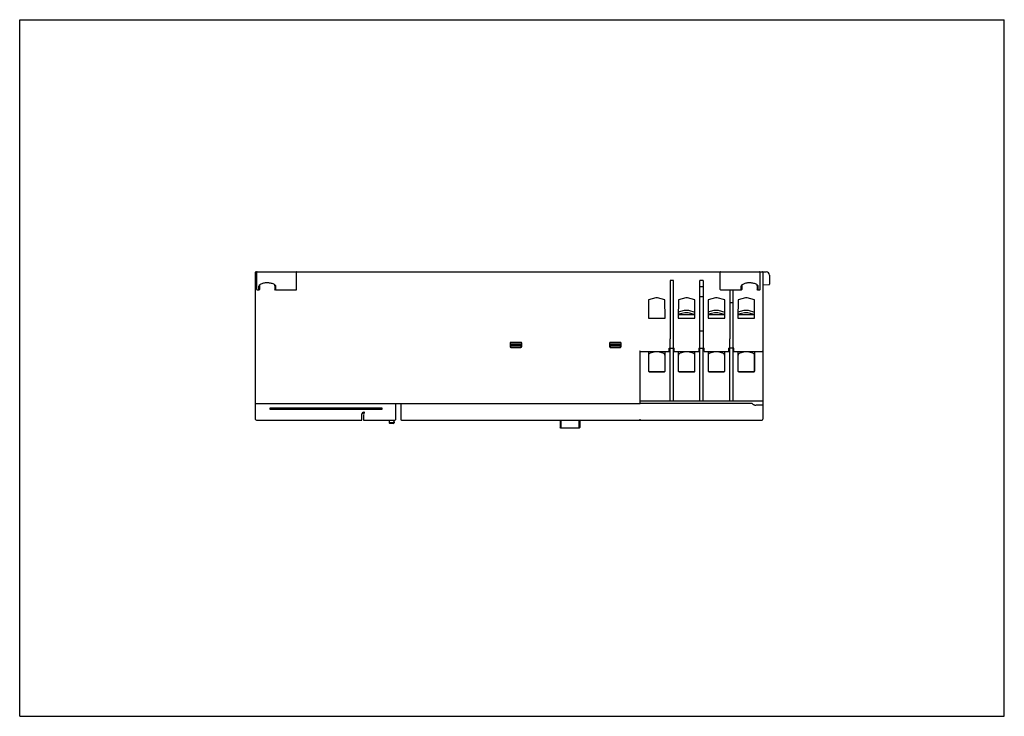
# Model space of a CAD drawing. Header units: millimetres. Extents: x 0 to 297, y 0 to 210.
import ezdxf

# ---------------------------------------------------------------- set-up
doc = ezdxf.new("R2010")
doc.units = ezdxf.units.MM
doc.header["$LTSCALE"] = 16.335
doc.layers.get('0').update_dxf_attribs({"linetype": 'CONTINUOUS'})

msp = doc.modelspace()

# ---------------------------------------------------------------- linework, layer by layer
at = {"color": 7, "linetype": 'Continuous'}
for p, q in [((0, 0), (0, 210)), ((0, 210), (297, 210)), ((297, 0), (297, 210)), ((71.17, 89.51), (71.17, 133.86)), ((71.32, 134.01), (225.17, 134.01)), ((71.52, 128.68), (71.52, 133.86)), ((83.52, 128.68), (83.52, 133.86)), ((211.32, 128.68), (211.32, 133.86)), ((223.32, 128.68), (223.32, 133.86)), ((224.17, 133.86), (224.17, 89.56)), ((197.18, 131.34), (196.16, 131.34)), ((196.16, 131.34), (196.16, 113.76)), ((197.18, 113.76), (197.18, 131.34)), ((206.2, 131.34), (205.14, 131.34)), ((205.18, 111.01), (205.14, 131.34)), ((206.2, 131.34), (206.17, 113.76)), ((226.17, 133.01), (226.17, 130.28)), ((72.16, 128.51), (71.67, 128.51)), ((72.16, 128.51), (72.17, 129.6)), ((72.41, 128.79), (72.16, 128.51)), ((72.17, 129.6), (72.42, 129.83)), ((72.41, 128.79), (72.42, 129.83)), ((76.92, 129.83), (76.93, 128.79)), ((77.17, 129.6), (76.92, 129.83)), ((77.18, 128.51), (76.93, 128.79)), ((77.17, 129.6), (77.18, 128.51)), ((83.37, 128.51), (77.18, 128.51)), ((206.2, 129.51), (205.14, 129.51)), ((217.66, 128.51), (211.47, 128.51)), ((214.16, 128.51), (214.16, 113.76)), ((215.18, 113.76), (215.18, 128.51)), ((217.66, 128.51), (217.67, 129.6)), ((217.91, 128.79), (217.66, 128.51)), ((217.67, 129.6), (217.92, 129.83)), ((217.91, 128.79), (217.92, 129.83)), ((222.67, 129.6), (222.42, 129.83)), ((222.42, 129.83), (222.43, 128.79)), ((222.68, 128.51), (222.43, 128.79)), ((222.67, 129.6), (222.68, 128.51)), ((223.17, 128.51), (222.68, 128.51)), ((224.17, 130.11), (226.02, 130.13)), ((189.69, 125.52), (189.67, 120.04)), ((191.91, 126.12), (189.69, 125.52)), ((194.65, 125.52), (192.43, 126.12)), ((194.68, 120.04), (194.65, 125.52)), ((198.69, 125.52), (198.67, 120.04)), ((200.91, 126.12), (198.69, 125.52)), ((203.65, 125.52), (201.43, 126.12)), ((203.68, 120.04), (203.65, 125.52)), ((205.15, 126.51), (206.19, 126.51)), ((207.69, 125.52), (207.67, 120.04)), ((209.91, 126.12), (207.69, 125.52)), ((212.65, 125.52), (210.43, 126.12)), ((212.68, 120.04), (212.65, 125.52)), ((214.16, 124.76), (215.18, 124.76)), ((216.69, 125.52), (216.67, 120.04)), ((218.91, 126.12), (216.69, 125.52)), ((221.65, 125.52), (219.43, 126.12)), ((221.68, 120.04), (221.65, 125.52)), ((198.68, 121.92), (200.49, 122.41)), ((200.49, 122.41), (201.69, 122.41)), ((201.69, 122.41), (203.67, 121.88)), ((207.68, 121.92), (209.49, 122.41)), ((209.49, 122.41), (210.69, 122.41)), ((210.69, 122.41), (212.67, 121.88)), ((216.68, 121.92), (218.49, 122.41)), ((218.49, 122.41), (219.69, 122.41)), ((219.69, 122.41), (221.67, 121.88)), ((189.67, 120.04), (194.68, 120.04)), ((203.67, 120.99), (198.67, 120.99)), ((198.67, 120.04), (203.68, 120.04)), ((198.72, 121.08), (198.72, 120.99)), ((200.59, 121.66), (198.79, 121.18)), ((201.59, 121.66), (200.59, 121.66)), ((203.55, 121.14), (201.59, 121.66)), ((203.62, 120.99), (203.62, 121.04)), ((212.67, 120.99), (207.67, 120.99)), ((207.67, 120.04), (212.68, 120.04)), ((207.72, 121.08), (207.72, 120.99)), ((209.59, 121.66), (207.79, 121.18)), ((210.59, 121.66), (209.59, 121.66)), ((212.55, 121.14), (210.59, 121.66)), ((212.62, 120.99), (212.62, 121.04)), ((221.67, 120.99), (216.67, 120.99)), ((216.67, 120.04), (221.68, 120.04)), ((216.72, 121.08), (216.72, 120.99)), ((218.59, 121.66), (216.79, 121.18)), ((219.59, 121.66), (218.59, 121.66)), ((221.55, 121.14), (219.59, 121.66)), ((221.62, 120.99), (221.62, 121.04)), ((205.17, 116.21), (206.17, 116.21)), ((196.16, 113.76), (196.09, 113.76)), ((196.09, 113.76), (196.09, 111.01)), ((197.26, 113.76), (197.18, 113.76)), ((197.26, 111.01), (197.26, 113.76)), ((206.26, 113.76), (206.17, 113.76)), ((206.26, 111.01), (206.26, 113.76)), ((214.16, 113.76), (214.09, 113.76)), ((214.09, 113.76), (214.09, 111.01)), ((215.26, 113.76), (215.18, 113.76)), ((215.26, 111.01), (215.26, 113.76)), ((147.91, 112.47), (147.91, 111.45)), ((151.18, 112.72), (148.16, 112.72)), ((148.16, 111.2), (151.18, 111.2)), ((148.17, 111.51), (148.17, 112.19)), ((151.17, 112.19), (148.17, 112.19)), ((151.17, 111.74), (148.17, 111.74)), ((150.91, 111.26), (148.42, 111.26)), ((151.17, 112.19), (151.16, 111.49)), ((151.43, 111.45), (151.43, 112.47)), ((177.91, 112.47), (177.91, 111.45)), ((181.18, 112.72), (178.16, 112.72)), ((178.16, 111.2), (181.18, 111.2)), ((181.17, 112.19), (178.17, 112.19)), ((178.17, 111.51), (178.17, 112.19)), ((181.17, 111.74), (178.17, 111.74)), ((180.92, 111.26), (178.42, 111.26)), ((181.17, 112.19), (181.17, 111.51)), ((181.43, 111.45), (181.43, 112.47)), ((187.17, 110.01), (187.02, 110.16)), ((187.17, 110.01), (195.92, 110.01)), ((187.17, 94.41), (187.17, 110.01)), ((189.64, 110.01), (189.64, 104.09)), ((191.78, 110.01), (191.78, 109.85)), ((192.56, 109.85), (192.56, 110.01)), ((194.7, 104.09), (194.7, 110.01)), ((195.89, 111.01), (197.45, 111.01)), ((195.89, 111.01), (195.89, 110.01)), ((195.92, 110.01), (195.92, 111.01)), ((196.16, 95.06), (196.16, 111.01)), ((197.18, 95.06), (197.18, 111.01)), ((197.42, 110.01), (197.42, 111.01)), ((197.42, 110.01), (204.92, 110.01)), ((197.45, 110.01), (197.45, 111.01)), ((198.64, 110.01), (198.64, 104.09)), ((200.78, 110.01), (200.78, 109.85)), ((201.56, 109.85), (201.56, 110.01)), ((203.7, 104.09), (203.7, 110.01)), ((204.89, 111.01), (206.45, 111.01)), ((204.89, 111.01), (204.89, 110.01)), ((204.92, 110.01), (204.92, 111.01)), ((205.16, 95.06), (205.16, 111.01)), ((206.18, 95.06), (206.18, 111.01)), ((206.42, 110.01), (206.42, 111.01)), ((206.42, 110.01), (213.92, 110.01)), ((206.45, 110.01), (206.45, 111.01)), ((207.64, 110.01), (207.64, 104.09)), ((209.78, 110.01), (209.78, 109.85)), ((210.56, 109.85), (210.56, 110.01)), ((212.7, 104.09), (212.7, 110.01)), ((215.45, 111.01), (213.89, 111.01)), ((213.89, 111.01), (213.89, 110.01)), ((213.92, 110.01), (213.92, 111.01)), ((214.16, 95.06), (214.16, 111.01)), ((215.18, 95.06), (215.18, 111.01)), ((215.42, 110.01), (215.42, 111.01)), ((215.42, 110.01), (224.02, 110.01)), ((215.45, 110.01), (215.45, 111.01)), ((216.64, 110.01), (216.64, 104.09)), ((218.78, 110.01), (218.78, 109.85)), ((219.56, 109.85), (219.56, 110.01)), ((221.7, 104.09), (221.7, 110.01)), ((189.67, 108.71), (189.67, 104.07)), ((191.78, 109.85), (190.22, 109.43)), ((194.12, 109.43), (192.56, 109.85)), ((194.67, 104.1), (194.67, 108.71)), ((198.67, 108.71), (198.67, 104.07)), ((200.78, 109.85), (199.22, 109.43)), ((203.12, 109.43), (201.56, 109.85)), ((203.67, 104.1), (203.67, 108.71)), ((207.67, 108.71), (207.67, 104.07)), ((209.78, 109.85), (208.22, 109.43)), ((212.12, 109.43), (210.56, 109.85)), ((212.67, 104.1), (212.67, 108.71)), ((216.67, 108.71), (216.67, 104.07)), ((218.78, 109.85), (217.22, 109.43)), ((221.12, 109.43), (219.56, 109.85)), ((221.67, 104.1), (221.67, 108.71)), ((194.42, 103.84), (189.92, 103.84)), ((189.92, 103.81), (194.42, 103.81)), ((203.42, 103.84), (198.92, 103.84)), ((198.92, 103.81), (203.42, 103.81)), ((212.42, 103.84), (207.92, 103.84)), ((207.92, 103.81), (212.42, 103.81)), ((221.42, 103.84), (216.92, 103.84)), ((216.92, 103.81), (221.42, 103.81)), ((187.17, 95.06), (224.02, 95.06)), ((71.32, 94.26), (187.02, 94.26)), ((75.42, 92.86), (75.42, 92.56)), ((109.32, 92.86), (75.42, 92.86)), ((75.42, 92.56), (109.32, 92.56)), ((109.32, 92.56), (109.32, 92.86)), ((113.42, 89.51), (113.42, 94.26)), ((114.92, 94.26), (114.92, 89.51)), ((220.92, 94.26), (187.03, 94.26)), ((71.42, 89.26), (103.18, 89.26)), ((103.18, 89.26), (103.21, 91.17)), ((103.7, 90.93), (103.67, 89.41)), ((103.71, 91.66), (104.14, 91.66)), ((103.82, 89.26), (113.17, 89.26)), ((111.43, 89.26), (111.43, 88.51)), ((112.9, 89), (112.9, 89.26)), ((115.17, 89.26), (187.17, 89.26)), ((163.02, 89.26), (163.02, 87.14)), ((163.27, 89.26), (163.27, 86.89)), ((168.77, 86.89), (168.77, 89.26)), ((169.02, 87.14), (169.02, 89.26)), ((187.17, 89.26), (187.17, 89.56)), ((187.17, 89.31), (223.92, 89.31)), ((111.68, 88.26), (111.43, 88.51)), ((112.91, 88.51), (111.43, 88.51)), ((112.66, 88.26), (111.68, 88.26)), ((112.66, 88.26), (112.91, 88.51)), ((112.91, 88.8), (112.91, 88.51)), ((163.27, 86.89), (163.02, 87.14)), ((168.77, 86.89), (163.27, 86.89)), ((168.77, 86.89), (169.02, 87.14)), ((0, 0), (297, 0))]:
    msp.add_line(p, q, dxfattribs=at)
for centre, radius, start, end in [((71.32, 133.86), 0.15, 90, 180), ((71.67, 133.86), 0.15, 90, 180), ((83.37, 133.86), 0.15, 0, 90), ((211.47, 133.86), 0.15, 90, 180), ((223.17, 133.86), 0.15, 0, 90), ((224.02, 133.86), 0.15, 0, 90), ((225.17, 133.01), 1, 0, 90), ((226.02, 130.28), 0.15, 270.5, 360), ((192.17, 125.15), 1, 75, 105), ((201.17, 125.15), 1, 75, 105), ((210.17, 125.15), 1, 75, 105), ((219.17, 125.15), 1, 75, 105), ((198.82, 121.08), 0.1, 105, 180), ((203.52, 121.04), 0.1, 0, 75), ((207.82, 121.08), 0.1, 105, 180), ((212.52, 121.04), 0.1, 0, 75), ((216.82, 121.08), 0.1, 105, 180), ((221.52, 121.04), 0.1, 0, 75), ((224.02, 110.16), 0.15, 270, 360), ((190.41, 108.71), 0.744, 105, 180.0052), ((193.93, 108.71), 0.744, 359.9948, 75), ((199.41, 108.71), 0.744, 105, 180.0052), ((202.93, 108.71), 0.744, 359.9948, 75), ((208.41, 108.71), 0.744, 105, 180.0052), ((211.93, 108.71), 0.744, 359.9948, 75), ((217.41, 108.71), 0.744, 105, 180.0052), ((220.93, 108.71), 0.744, 359.9948, 75), ((189.92, 104.09), 0.276, 180, 270), ((189.92, 104.09), 0.25, 183.6962, 270), ((194.42, 104.09), 0.25, 270, 3.6857), ((194.42, 104.09), 0.276, 270, 360), ((198.92, 104.09), 0.276, 180, 270), ((198.92, 104.09), 0.25, 183.6962, 270), ((203.42, 104.09), 0.25, 270, 3.6857), ((203.42, 104.09), 0.276, 270, 360), ((207.92, 104.09), 0.276, 180, 270), ((207.92, 104.09), 0.25, 183.6962, 270), ((212.42, 104.09), 0.25, 270, 3.6857), ((212.42, 104.09), 0.276, 270, 360), ((216.92, 104.09), 0.276, 180, 270), ((216.92, 104.09), 0.25, 183.6962, 270), ((221.42, 104.09), 0.25, 270, 3.6857), ((221.42, 104.09), 0.276, 270, 360), ((224.02, 95.21), 0.15, 270, 360), ((71.32, 94.41), 0.15, 180, 270), ((187.02, 94.41), 0.15, 270, 360), ((71.42, 89.51), 0.25, 180, 270), ((103.71, 91.16), 0.5, 90.0018, 179), ((103.82, 89.41), 0.15, 179, 270), ((104.95, 90.91), 1.25, 143.13, 179), ((113.17, 89.51), 0.25, 270, 360), ((115.17, 89.51), 0.25, 180, 270), ((223.92, 89.56), 0.25, 270, 360), ((114.73, 89), 1.83, 180.0594, 182.5551)]:
    msp.add_arc(centre, radius, start, end, dxfattribs=at)
for centre, major_axis, ratio, start_param, end_param in [((71.67, 128.68), (0, 0.165), 0.907467, -4.712389, -3.141593), ((83.37, 128.68), (0, 0.165), 0.907467, -3.141593, -1.570796), ((211.47, 128.68), (0, 0.165), 0.907467, 1.570796, 3.141593), ((223.17, 128.68), (0, 0.165), 0.907467, -3.141593, -1.570796), ((148.16, 112.47), (-0.177, 0.177), 0.999695, -0.785246, 0.785246), ((148.16, 111.45), (0.177, 0.177), 0.999695, 2.357385, 3.927877), ((148.42, 111.51), (-0.177, -0.177), 0.999695, -0.785246, 0.785246), ((151.18, 112.47), (0.177, 0.177), 0.999695, -0.785246, 0.785246), ((151.18, 111.45), (-0.177, 0.177), 0.999695, -3.926838, -2.356347), ((178.16, 112.47), (0.177, -0.177), 0.999695, 2.356347, 3.926839), ((178.16, 111.45), (0.177, 0.177), 0.999695, 2.357839, 3.92833), ((178.42, 111.51), (0.177, 0.177), 0.999695, -3.926839, -2.356347), ((180.92, 111.51), (0.177, -0.177), 0.999695, -0.785246, 0.785246), ((181.18, 112.47), (0.177, 0.177), 0.999695, -0.785246, 0.785246), ((181.18, 111.45), (0.177, -0.177), 0.999695, -0.786734, 0.783758)]:
    msp.add_ellipse(centre, major_axis=major_axis, ratio=ratio, start_param=start_param, end_param=end_param, dxfattribs=at)
for points, knots in [([(72.68, 130.29), (72.81, 130.38), (73.12, 130.52), (73.8, 130.71), (74.73, 130.79), (75.65, 130.69), (76.32, 130.48), (76.61, 130.33), (76.74, 130.24)], [0, 0, 0, 0, 0.111853, 0.236247, 0.503423, 0.768955, 0.89106, 1, 1, 1, 1]), ([(218.18, 130.29), (218.31, 130.38), (218.62, 130.52), (219.3, 130.71), (220.23, 130.79), (221.15, 130.69), (221.82, 130.48), (222.11, 130.33), (222.24, 130.24)], [0, 0, 0, 0, 0.111853, 0.236247, 0.503423, 0.768955, 0.89106, 1, 1, 1, 1]), ([(72.17, 129.6), (72.17, 129.63), (72.18, 129.75), (72.23, 129.87), (72.29, 129.94)], [0, 0, 0, 0, 0.238676, 1, 1, 1, 1]), ([(72.29, 129.94), (72.29, 129.96), (72.33, 130.01), (72.37, 130.05), (72.4, 130.08)], [0, 0, 0, 0, 0.24129, 1, 1, 1, 1]), ([(72.4, 130.08), (72.42, 130.1), (72.51, 130.18), (72.6, 130.25), (72.68, 130.29)], [0, 0, 0, 0, 0.235884, 1, 1, 1, 1]), ([(72.42, 129.83), (72.42, 129.86), (72.43, 129.98), (72.48, 130.09), (72.52, 130.17)], [0, 0, 0, 0, 0.241316, 1, 1, 1, 1]), ([(76.74, 130.24), (76.76, 130.23), (76.83, 130.18), (76.89, 130.13), (76.94, 130.08)], [0, 0, 0, 0, 0.261572, 1, 1, 1, 1]), ([(76.79, 130.21), (76.8, 130.2), (76.83, 130.15), (76.86, 130.1), (76.87, 130.06)], [0, 0, 0, 0, 0.258406, 1, 1, 1, 1]), ([(76.87, 130.06), (76.88, 130.04), (76.91, 129.97), (76.92, 129.89), (76.92, 129.83)], [0, 0, 0, 0, 0.257147, 1, 1, 1, 1]), ([(76.94, 130.08), (76.96, 130.07), (77.01, 130), (77.06, 129.94), (77.09, 129.88)], [0, 0, 0, 0, 0.264851, 1, 1, 1, 1]), ([(77.09, 129.88), (77.11, 129.86), (77.15, 129.77), (77.17, 129.67), (77.17, 129.6)], [0, 0, 0, 0, 0.263031, 1, 1, 1, 1]), ([(217.67, 129.6), (217.67, 129.63), (217.68, 129.75), (217.73, 129.87), (217.79, 129.94)], [0, 0, 0, 0, 0.238676, 1, 1, 1, 1]), ([(217.79, 129.94), (217.79, 129.96), (217.83, 130.01), (217.87, 130.05), (217.9, 130.08)], [0, 0, 0, 0, 0.24129, 1, 1, 1, 1]), ([(217.9, 130.08), (217.92, 130.1), (218.01, 130.18), (218.1, 130.25), (218.18, 130.29)], [0, 0, 0, 0, 0.235884, 1, 1, 1, 1]), ([(217.92, 129.83), (217.92, 129.86), (217.93, 129.98), (217.98, 130.09), (218.02, 130.17)], [0, 0, 0, 0, 0.241316, 1, 1, 1, 1]), ([(222.24, 130.24), (222.26, 130.23), (222.33, 130.18), (222.39, 130.13), (222.44, 130.08)], [0, 0, 0, 0, 0.261572, 1, 1, 1, 1]), ([(222.29, 130.21), (222.3, 130.2), (222.33, 130.15), (222.36, 130.1), (222.37, 130.06)], [0, 0, 0, 0, 0.258406, 1, 1, 1, 1]), ([(222.37, 130.06), (222.38, 130.04), (222.41, 129.97), (222.42, 129.89), (222.42, 129.83)], [0, 0, 0, 0, 0.257147, 1, 1, 1, 1]), ([(222.44, 130.08), (222.46, 130.07), (222.51, 130), (222.56, 129.94), (222.59, 129.88)], [0, 0, 0, 0, 0.264851, 1, 1, 1, 1]), ([(222.59, 129.88), (222.61, 129.86), (222.65, 129.77), (222.67, 129.67), (222.67, 129.6)], [0, 0, 0, 0, 0.263031, 1, 1, 1, 1]), ([(150.91, 111.26), (150.95, 111.26), (151.01, 111.27), (151.1, 111.33), (151.15, 111.41), (151.16, 111.47), (151.16, 111.49)], [0, 0, 0, 0, 0.266223, 0.528183, 0.790143, 1, 1, 1, 1]), ([(220.92, 94.26), (221, 94.19), (221.18, 94.05), (221.46, 93.9), (221.78, 93.83), (222.09, 93.83), (222.38, 93.86), (222.75, 93.88), (223.09, 93.87), (223.4, 93.87), (223.59, 93.88), (223.76, 93.88), (223.9, 93.89), (224.01, 93.89), (224.09, 93.89), (224.13, 93.89), (224.15, 93.9), (224.16, 93.9), (224.17, 93.9), (224.17, 93.9)], [0, 0, 0, 0, 0.097712, 0.19488, 0.288498, 0.380104, 0.46976, 0.554451, 0.705661, 0.771598, 0.830303, 0.881039, 0.923199, 0.956427, 0.980406, 0.988858, 0.994933, 0.998626, 1, 1, 1, 1]), ([(112.91, 88.8), (112.91, 88.8), (112.91, 88.85), (112.9, 88.89), (112.9, 88.92)], [0, 0, 0, 0, 0.200405, 1, 1, 1, 1])]:
    msp.add_open_spline(points, degree=3, knots=knots, dxfattribs=at)

doc.saveas('drawing.dxf')
